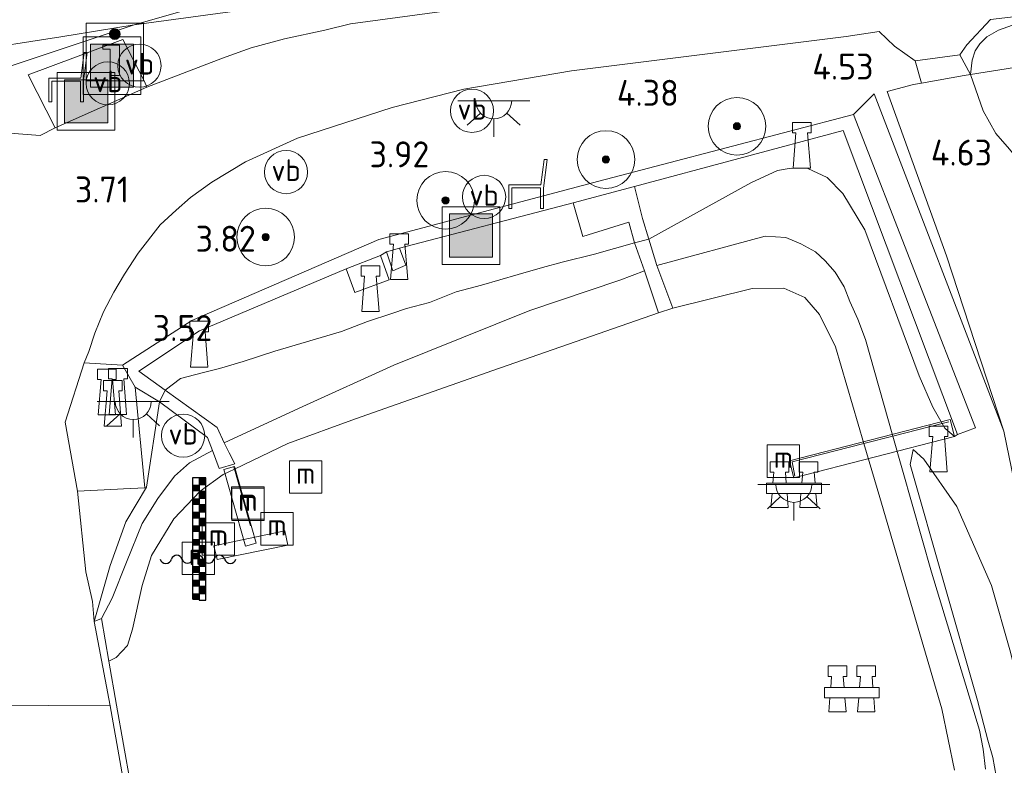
# Model space of a CAD drawing. Extents: x 126429 to 133038, y 413091 to 414846.
# Tile 240 of 256: x 131639 to 131708, y 413821 to 413872. Entities that reach past the tile are written whole.
import ezdxf
from ezdxf.enums import TextEntityAlignment as Align

# ---------------------------------------------------------------- set-up
doc = ezdxf.new("R2010")
doc.units = 0
for name, color, linetype, lineweight in [('B-ME-GK-BESCHOEIING_DAMWAND-GV', 130, 'Continuous', 18), ('B-ME-GR-BOOM-S', 90, 'Continuous', 25), ('B-ME-GR-GRAS-GV', 60, 'Continuous', 13), ('B-ME-GW-TALUD_KRUIN-G', 90, 'Continuous', 18), ('B-ME-GW-TALUD_TEEN-G', 90, 'Continuous', 18), ('B-ME-IE-MEUBILAIR_WATERWEGMEUBILAIR-S', 150, 'Continuous', 25), ('B-ME-IE-MEUBILAIR_WEGMEUBILAIR-S', 7, 'Continuous', 25), ('B-ME-IE-TERREINAFSCHEIDING_DOORGANG-G', 210, 'Continuous', 18), ('B-ME-IE-TERREINAFSCHEIDING_KUNSTMATIG_HEKWERK-G', 20, 'IE-TERREINAFSCHEIDING-KUNSTMATIG', 18), ('B-ME-KW-KUNSTWERK_BRUG-GV', 170, 'Continuous', 18), ('B-ME-KW-KUNSTWERK_STEIGER-GV', 170, 'Continuous', 18), ('B-ME-OB-BEKLEDING_STEEN-GV', 30, 'Continuous', 18), ('B-ME-OB-OEVERVOORZIENING-G', 7, 'Continuous', 18), ('B-ME-OG-BEBOUWING_TRAP-GV', 7, 'Continuous', 18), ('B-ME-OG-HOOGTEPUNT-S', 7, 'Continuous', 25), ('B-ME-OG-WATER_HAVEN-GV', 170, 'Continuous', 18), ('B-ME-VH-GOOT-GV', 170, 'Continuous', 18), ('B-ME-VH-ONVERHARD-GV', 252, 'Continuous', 18), ('B-ME-VH-VERHARDING_ASFALT-GV', 252, 'Continuous', 18), ('B-ME-VH-VERHARDING_BETON-GV', 252, 'Continuous', 18), ('B-ME-VH-VERHARDING_TEGEL-GV', 252, 'Continuous', 18), ('B-ME-VW-VERKEERSTEKEN_BORD-S', 7, 'Continuous', 25), ('B-ME-VW-VERKEERSTEKEN_DRAAGCONSTRUCTIE-S', 7, 'Continuous', 25)]:
    doc.layers.add(name, color=color, linetype=linetype, lineweight=lineweight)
doc.layers.add('B-ME-IE-MEUBILAIR_WATERWEGMEUBILAIR_AFMEERCONSTRUCTIE-S', color=7, linetype='Continuous')
doc.styles.add('NLCS-ISO', font='NLCS-ISO.ttf')
doc.styles.add('NLCS-ISO-ANNOTATIVE-T18', font='NLCS-ISO.ttf', dxfattribs={"height": 1.8})
doc.linetypes.add('IE-TERREINAFSCHEIDING-KUNSTMATIG', pattern='A,4,[82,NLCS.SHX,S=0.75,R=90,X=0,Y=0],4,-2', length=10)

# ---------------------------------------------------------------- blocks, each defined once
blk = doc.blocks.new('SAL-HOOGTELABEL-SO')
at = {"color": 0, "linetype": 'ByBlock', "lineweight": -2, "style": 'NLCS-ISO-ANNOTATIVE-T18'}
blk.add_attdef('HOOGTE', text='', height=1.8, dxfattribs=at).set_placement((2.788, 0), align=Align.RIGHT)
blk = doc.blocks.new('SIE-WEG_ZITBANK-SO')
at = {"color": 0, "linetype": 'ByBlock', "lineweight": 18}
blk.add_lwpolyline([(-0.912, -1.631), (-0.912, -0.2), (1.088, -0.2), (1.088, -1.631), (1.288, -1.631), (1.288, -0.212), (1.536, 1.777), (1.335, 1.777), (1.113, 0), (-1.112, 0), (-1.112, -1.631)], close=True, dxfattribs=at)
blk = doc.blocks.new('SGR-BOOM_01-SO')
at = {"linetype": 'ByBlock', "lineweight": 18}
h = blk.add_hatch(color=0, dxfattribs=at)
h.dxf.hatch_style = 1
edge = h.paths.add_edge_path()
edge.add_arc((0, 0), 0.25, 0, 360)
at = {"color": 0, "linetype": 'ByBlock', "lineweight": 18}
for radius in [2, 0.25]:
    blk.add_circle((0, 0), radius, dxfattribs=at)
blk = doc.blocks.new('SIE-WATER_WATERSTANDMETER-SO')
h = blk.add_hatch(color=256)
h.dxf.hatch_style = 1
h.paths.add_polyline_path([(0.455, 5.639), (0, 5.639), (0, 5.167), (0.455, 5.167)])
h = blk.add_hatch(color=256)
h.dxf.hatch_style = 1
h.paths.add_polyline_path([(0, 5.167), (-0.455, 5.167), (-0.455, 4.696), (0, 4.696)])
h = blk.add_hatch(color=256)
h.dxf.hatch_style = 1
h.paths.add_polyline_path([(0, 4.224), (-0.455, 4.224), (-0.455, 3.752), (0, 3.752)])
h = blk.add_hatch(color=256)
h.dxf.hatch_style = 1
h.paths.add_polyline_path([(0.455, 4.696), (0, 4.696), (0, 4.224), (0.455, 4.224)])
h = blk.add_hatch(color=256)
h.dxf.hatch_style = 1
h.paths.add_polyline_path([(0.455, 3.752), (0, 3.752), (0, 3.28), (0.455, 3.28)])
h = blk.add_hatch(color=256)
h.dxf.hatch_style = 1
h.paths.add_polyline_path([(0, 3.28), (-0.455, 3.28), (-0.455, 2.808), (0, 2.808)])
h = blk.add_hatch(color=256)
h.dxf.hatch_style = 1
h.paths.add_polyline_path([(0.455, 2.808), (0, 2.808), (0, 2.336), (0.455, 2.336)])
h = blk.add_hatch(color=256)
h.dxf.hatch_style = 1
h.paths.add_polyline_path([(0, 2.336), (-0.455, 2.336), (-0.455, 1.865), (0, 1.865)])
h = blk.add_hatch(color=256)
h.dxf.hatch_style = 1
h.paths.add_polyline_path([(0, 1.393), (-0.455, 1.393), (-0.455, 0.921), (0, 0.921)])
h = blk.add_hatch(color=256)
h.dxf.hatch_style = 1
h.paths.add_polyline_path([(0.455, 1.865), (0, 1.865), (0, 1.393), (0.455, 1.393)])
h = blk.add_hatch(color=256)
h.dxf.hatch_style = 1
h.paths.add_polyline_path([(0.455, 0.921), (0, 0.921), (0, 0.449), (0.455, 0.449)])
h = blk.add_hatch(color=256)
h.dxf.hatch_style = 1
h.paths.add_polyline_path([(0, 0.449), (-0.455, 0.449), (-0.455, -0.023), (0, -0.023)])
h = blk.add_hatch(color=256)
h.dxf.hatch_style = 1
h.paths.add_polyline_path([(0, -0.495), (-0.455, -0.495), (-0.455, -0.967), (0, -0.967)])
h = blk.add_hatch(color=256)
h.dxf.hatch_style = 1
h.paths.add_polyline_path([(0.455, -0.023), (0, -0.023), (0, -0.495), (0.455, -0.495)])
h = blk.add_hatch(color=256)
h.dxf.hatch_style = 1
h.paths.add_polyline_path([(0.455, -0.967), (0, -0.967), (0, -1.438), (0.455, -1.438)])
h = blk.add_hatch(color=256)
h.dxf.hatch_style = 1
h.paths.add_polyline_path([(0, -1.438), (-0.455, -1.438), (-0.455, -1.91), (0, -1.91)])
h = blk.add_hatch(color=256)
h.dxf.hatch_style = 1
h.paths.add_polyline_path([(0.455, -1.91), (0, -1.91), (0, -2.382), (0.455, -2.382)])
h = blk.add_hatch(color=256)
h.dxf.hatch_style = 1
h.paths.add_polyline_path([(0, -2.382), (-0.455, -2.382), (-0.455, -2.854), (0, -2.854)])
blk.add_lwpolyline([(0.455, -2.793), (0.455, 5.639), (-0.455, 5.639), (-0.455, -2.793)])
for points in [[(0.455, 5.639), (0, 5.639), (0, 5.167), (0.455, 5.167)], [(0.455, 5.167), (0, 5.167), (0, 4.696), (0.455, 4.696)], [(0.455, 4.696), (0, 4.696), (0, 4.224), (0.455, 4.224)], [(0.455, 4.224), (0, 4.224), (0, 3.752), (0.455, 3.752)], [(0.455, 3.752), (0, 3.752), (0, 3.28), (0.455, 3.28)], [(0.455, 3.28), (0, 3.28), (0, 2.808), (0.455, 2.808)], [(0.455, 2.808), (0, 2.808), (0, 2.336), (0.455, 2.336)], [(0.455, 2.336), (0, 2.336), (0, 1.865), (0.455, 1.865)], [(0.455, 1.865), (0, 1.865), (0, 1.393), (0.455, 1.393)], [(0.455, 1.393), (0, 1.393), (0, 0.921), (0.455, 0.921)], [(0.455, 0.921), (0, 0.921), (0, 0.449), (0.455, 0.449)], [(0.455, 0.449), (0, 0.449), (0, -0.023), (0.455, -0.023)], [(0.455, -0.023), (0, -0.023), (0, -0.495), (0.455, -0.495)], [(0.455, -0.495), (0, -0.495), (0, -0.967), (0.455, -0.967)], [(0.455, -0.967), (0, -0.967), (0, -1.438), (0.455, -1.438)], [(0.455, -1.438), (0, -1.438), (0, -1.91), (0.455, -1.91)], [(0.455, -1.91), (0, -1.91), (0, -2.382), (0.455, -2.382)], [(0.455, -2.382), (0, -2.382), (0, -2.854), (0.455, -2.854)]]:
    blk.add_lwpolyline(points, close=True)
for centre, radius, start, end in [((-1.554, -0.12), 0.381, 16.89466, 163.10534), ((-0.077, -0.12), 0.381, 16.89466, 163.10534), ((1.4, -0.12), 0.381, 16.89466, 163.10534), ((-2.314, 0.111), 0.413, 196.89466, 343.10534), ((-0.816, 0.105), 0.391, 196.89466, 343.10534), ((0.662, 0.105), 0.391, 196.89466, 343.10534), ((2.16, 0.111), 0.413, 196.89466, 343.10534)]:
    blk.add_arc(centre, radius, start, end)
blk = doc.blocks.new('SIE-WEG_AFVALBAK-SO')
at = {"linetype": 'ByBlock', "lineweight": 18}
h = blk.add_hatch(color=0, dxfattribs=at)
h.dxf.hatch_style = 1
h.paths.add_polyline_path([(-1.5, -1.5), (1.5, -1.5), (1.5, 1.5), (-1.5, 1.5)])
at = {"color": 0, "linetype": 'ByBlock', "lineweight": 18}
for points in [[(-2, -2), (2, -2), (2, 2), (-2, 2)], [(-1.5, -1.5), (1.5, -1.5), (1.5, 1.5), (-1.5, 1.5)]]:
    blk.add_lwpolyline(points, close=True, dxfattribs=at)
blk = doc.blocks.new('SIE-WEG_VERKEERSBORD_INFORMATIE-SO')
at = {"linetype": 'ByBlock', "lineweight": 18}
h = blk.add_hatch(color=0, dxfattribs=at)
h.dxf.hatch_style = 1
edge = h.paths.add_edge_path()
edge.add_arc((0, 1.247), 0.373, 0, 360)
h = blk.add_hatch(color=0, dxfattribs=at)
h.dxf.hatch_style = 1
h.paths.add_polyline_path([(0.316, 0.489), (-0.823, 0.489), (-0.823, 0.194), (-0.316, 0.194), (-0.316, -1.62), (0.316, -1.62)])
at = {"color": 0, "linetype": 'ByBlock', "lineweight": 18}
for points in [[(-2, -2), (2, -2), (2, 2), (-2, 2)], [(0.316, 0.489), (-0.823, 0.489), (-0.823, 0.194), (-0.316, 0.194), (-0.316, -1.62), (0.316, -1.62)]]:
    blk.add_lwpolyline(points, close=True, dxfattribs=at)
blk.add_circle((0, 1.247), 0.373, dxfattribs=at)
blk = doc.blocks.new('SIE-WATER_BOLDER-SO')
at = {"color": 0, "linetype": 'ByBlock', "lineweight": 18}
blk.add_lwpolyline([(0.402, 0.867), (0.602, -1.587), (-0.602, -1.587), (-0.402, 0.867), (-0.65, 0.867), (-0.65, 1.587), (0.65, 1.587), (0.65, 0.867)], close=True, dxfattribs=at)
blk = doc.blocks.new('SIE-WATER_MEERPAAL-SO')
at = {"color": 0, "linetype": 'ByBlock', "lineweight": 18}
blk.add_lwpolyline([(-1.125, -1.125), (1.125, -1.125), (1.125, 1.125), (-1.125, 1.125)], close=True, dxfattribs=at)
at = {"color": 0, "linetype": 'ByBlock', "lineweight": 18, "style": 'NLCS-ISO'}
blk.add_text('m', height=1.5, dxfattribs=at).set_placement((0, 0.283), align=Align.MIDDLE_CENTER)
blk = doc.blocks.new('SIE-WATER_GELEIDEWERK_REMMINGSWERK-SO')
at = {"color": 0, "linetype": 'ByBlock', "lineweight": 18}
for points in [[(-0.538, 0.105), (-0.6, 0.867), (-0.352, 0.867), (-0.352, 1.587), (-1.652, 1.587), (-1.652, 0.867), (-1.403, 0.867), (-1.465, 0.105)], [(0.538, 0.105), (0.6, 0.867), (0.352, 0.867), (0.352, 1.587), (1.652, 1.587), (1.652, 0.867), (1.403, 0.867), (1.465, 0.105)], [(-1.524, -0.615), (-1.603, -1.587), (-0.4, -1.587), (-0.479, -0.615)], [(1.524, -0.615), (1.603, -1.587), (0.4, -1.587), (0.479, -0.615)]]:
    blk.add_lwpolyline(points, dxfattribs=at)
blk.add_lwpolyline([(-1.902, 0.105), (1.902, 0.105), (1.902, -0.615), (-1.902, -0.615)], close=True, dxfattribs=at)
blk = doc.blocks.new('SIE-WEG_PAAL_VERKEERSBORD-SO')
at = {"color": 0, "linetype": 'ByBlock', "lineweight": 18}
blk.add_circle((0, 0), 1.5, dxfattribs=at)
at = {"color": 0, "linetype": 'ByBlock', "lineweight": 18, "style": 'NLCS-ISO'}
blk.add_text('vb', height=1.5, dxfattribs=at).set_placement((0, 0.132), align=Align.MIDDLE_CENTER)
blk = doc.blocks.new('SKL-ET_OV_LICHTPUNT-SO')
at = {"color": 0, "linetype": 'ByBlock', "lineweight": 18}
for points in [[(-1.25, 0), (-2.5, 0)], [(1.25, 0), (2.5, 0)], [(-0.915, -0.851), (-1.831, -1.703)], [(0, -1.25), (0, -2.5)], [(0.915, -0.851), (1.831, -1.703)]]:
    blk.add_lwpolyline(points, dxfattribs=at)
blk.add_lwpolyline([(0, 0), (1.25, 0, -1), (-1.25, 0)], format="xyb", close=True, dxfattribs=at)

msp = doc.modelspace()

# ---------------------------------------------------------------- linework, layer by layer
at = {"layer": 'B-ME-GK-BESCHOEIING_DAMWAND-GV'}
msp.add_polyline3d([(131646.142, 413824.728, 0.9), (131647.589, 413816.533, 0.9), (131647.109, 413816.689, 0.9), (131645.69, 413824.685, 1.867), (131644.593, 413830.536, 2.281), (131645.083, 413830.736, 2.292), (131645.606, 413827.768, 0.9)], close=True, dxfattribs=at)
at = {"layer": 'B-ME-GR-GRAS-GV'}
for points in [[(131637.01, 413874.046, 5.762), (131640.736, 413874.491, 5.625), (131643.994, 413875.157, 5.501), (131647.282, 413875.587, 5.473), (131650.339, 413876.237, 5.502), (131653.536, 413876.924, 5.472), (131657.042, 413878.004, 5.571), (131659.974, 413878.987, 5.634), (131662.651, 413879.735, 5.753), (131664.993, 413880.084, 5.779), (131667.137, 413880.017, 5.68), (131669.415, 413880.028, 5.627), (131670.922, 413879.75, 5.619), (131673.5, 413879.579, 5.645), (131684.893, 413877.401, 4.993), (131683.198, 413876.502, 4.596), (131677.058, 413875.677, 4.384), (131668.448, 413875.975, 4.559), (131658.404, 413874.502, 4.571), (131653.129, 413873.587, 4.559), (131647.363, 413871.933, 4.457), (131642.262, 413871.107, 4.619), (131635.694, 413870.083, 4.704)], [(131712.214, 413822.113, 2.695), (131707.759, 413843.75, 4.229), (131703.791, 413855.9, 4.386), (131699.659, 413867.313, 4.452), (131701.498, 413867.798, 4.475), (131702.039, 413867.894, 4.486), (131705.018, 413868.422, 4.547), (131705.462, 413868.5, 4.556), (131706.334, 413865.971, 4.602), (131707.215, 413864.409, 4.574), (131708.17, 413863.32, 4.666)], [(131706.485, 413820.282, 2.076), (131706.336, 413821.668, 2.15), (131706.087, 413822.986, 2.182), (131702.736, 413833.954, 2.077), (131700.0552, 413843.3929, 3.344), (131698.15, 413850.101, 2.254), (131697.635, 413851.514, 2.267), (131697.074, 413852.743, 2.242), (131696.668, 413853.747, 2.287), (131696.046, 413854.777, 2.266), (131695.359, 413855.559, 2.27), (131694.674, 413856.182, 2.27), (131693.661, 413856.744, 2.274), (131692.621, 413857.178, 2.295), (131691.191, 413857.265, 2.311), (131683.676, 413855.248, 2.191), (131683.115, 413857.078, 3.007), (131690.198, 413860.985, 3.684), (131692.043, 413861.822, 4.049), (131693.004, 413861.987, 4.049), (131694.147, 413861.97, 4.049), (131695.49, 413861.347, 3.953), (131696.591, 413860.248, 3.974), (131698.118, 413857.723, 3.79), (131701.891, 413847.592, 3.502), (131702.834, 413845.396, 3.363), (131703.4763, 413844.2698, 3.344), (131703.657, 413843.953, 3.281), (131704.334, 413843.363, 3.227), (131704.54, 413843.512, 3.21), (131705.794, 413843.975, 3.21), (131697.325, 413865.714, 4.216), (131698.758, 413867.153, 4.467), (131707.759, 413843.75, 4.229), (131712.214, 413822.113, 2.695)], [(131708.23, 413828.407, 2.639), (131706.906, 413833.034, 2.702), (131704.495, 413838.522, 2.698), (131702.206, 413841.787, 2.659), (131701.475, 413842.468, 2.659), (131701.26, 413841.416, 2.489), (131705.936, 413825.04, 2.372), (131706.645, 413822.293, 2.255), (131706.995, 413821.089, 2.293), (131707.237, 413819.79, 2.248)], [(131707.237, 413819.79, 2.248), (131706.995, 413821.089, 2.293), (131706.645, 413822.293, 2.255), (131705.936, 413825.04, 2.372), (131701.26, 413841.416, 2.489), (131701.475, 413842.468, 2.659), (131702.206, 413841.787, 2.659), (131704.495, 413838.522, 2.698), (131706.906, 413833.034, 2.702), (131708.23, 413828.407, 2.639), (131708.925, 413825.516, 2.551), (131709.102, 413824.566, 2.593), (131709.903, 413823.437, 2.46), (131710.846, 413822.783, 2.526), (131712.214, 413822.113, 2.695), (131715.176, 413807.723, 2.21)]]:
    msp.add_polyline3d(points, dxfattribs=at)
for points in [[(131666.167, 413874.52, 4.406), (131647.363, 413871.933, 4.457), (131653.129, 413873.587, 4.559), (131658.404, 413874.502, 4.571), (131668.448, 413875.975, 4.559), (131677.058, 413875.677, 4.384)], [(131705.574, 413869.499, 4.588), (131705.462, 413868.5, 4.556), (131704.72, 413869.86, 4.511), (131705.2, 413870.567, 4.506), (131706.85, 413872.316, 4.597), (131729.907, 413875.047, 4.665), (131729.872, 413874.725, 4.714), (131711.05, 413872.569, 4.6), (131708.701, 413872.048, 4.584), (131707.388, 413871.571, 4.588), (131706.587, 413871.123, 4.592), (131706.1, 413870.627, 4.592), (131705.772, 413870.137, 4.592)], [(131709.526, 413869.143, 4.957), (131705.462, 413868.5, 4.556), (131705.574, 413869.499, 4.588), (131705.772, 413870.137, 4.592), (131706.1, 413870.627, 4.592), (131706.587, 413871.123, 4.592), (131707.388, 413871.571, 4.588), (131708.701, 413872.048, 4.584), (131711.05, 413872.569, 4.6), (131729.872, 413874.725, 4.714), (131729.555, 413871.804, 5.492), (131718.683, 413870.594, 5.277)], [(131572.266, 413856.726, 2.682), (131571.422, 413856.656, 2.644), (131569.944, 413856.975, 2.582), (131572.667, 413857.931, 3.073), (131574, 413858.483, 3.21), (131575.656, 413859.037, 3.324), (131580.651, 413860.295, 3.372), (131588.19, 413862.034, 3.458), (131601.108, 413864.446, 3.521), (131611.477, 413866.345, 3.987), (131620.761, 413867.923, 4.155), (131626.782, 413868.781, 4.444), (131631.408, 413869.617, 4.71), (131635.694, 413870.083, 4.704), (131642.262, 413871.107, 4.619), (131647.363, 413871.933, 4.457), (131637.822, 413868.779, 4.169), (131631.433, 413867.068, 3.932), (131628.958, 413866.859, 3.882), (131624.525, 413866.776, 3.794), (131610.32, 413865.183, 3.519), (131594.839, 413862.603, 3.219), (131578.77, 413858.492, 2.919)], [(131699.659, 413867.313, 4.452), (131703.791, 413855.9, 4.386), (131707.759, 413843.75, 4.229), (131698.758, 413867.153, 4.467), (131697.325, 413865.714, 4.216), (131679.638, 413861.102, 3.97), (131664.344, 413857.033, 3.884), (131651.378, 413851.425, 3.714), (131646.555, 413848.327, 3.516), (131643.9, 413848.49, 3.437), (131644.211, 413849.266, 3.49), (131644.623, 413850.545, 3.522), (131645.241, 413852.022, 3.539), (131645.953, 413853.398, 3.555), (131646.696, 413854.648, 3.563), (131647.636, 413856.092, 3.575), (131649.157, 413858.062, 3.632), (131650.279, 413859.087, 3.64), (131651.266, 413859.967, 3.644), (131652.759, 413861.032, 3.656), (131655.089, 413862.431, 3.672), (131658.707, 413864.073, 3.844), (131665.27, 413866.215, 3.867), (131670.251, 413867.485, 4.121), (131677.728, 413868.756, 4.217), (131696.808, 413871.128, 4.571), (131699.111, 413871.483, 4.5), (131700.177, 413870.457, 4.496), (131701.602, 413869.445, 4.508), (131702.039, 413867.894, 4.486), (131701.498, 413867.798, 4.475)], [(131720.392, 413860.979, 6.068), (131723.475, 413853.688, 5.95), (131715.107, 413858.297, 5.139), (131712.312, 413859.992, 4.923), (131710.275, 413861.48, 4.799), (131708.896, 413862.42, 4.65), (131708.17, 413863.32, 4.666), (131707.215, 413864.409, 4.574), (131706.334, 413865.971, 4.602), (131705.462, 413868.5, 4.556), (131709.526, 413869.143, 4.957), (131718.683, 413870.594, 5.277), (131729.555, 413871.804, 5.492), (131729.07, 413867.854, 6.033), (131728.126, 413867.618, 5.941), (131726.72, 413867.254, 5.925), (131725.156, 413866.956, 6.05), (131723.392, 413866.53, 6.046), (131722.077, 413866.222, 5.906), (131720.908, 413865.807, 6.035), (131719.777, 413865.285, 6.027), (131719.443, 413864.739, 6.031), (131719.358, 413864.019, 6.018), (131719.58, 413863.118, 6.031)], [(131696.609, 413864.605, 4.166), (131704.54, 413843.512, 3.21), (131704.334, 413843.363, 3.227), (131703.657, 413843.953, 3.281), (131703.4763, 413844.2698, 3.344), (131702.834, 413845.396, 3.363), (131701.891, 413847.592, 3.502), (131698.118, 413857.723, 3.79), (131696.591, 413860.248, 3.974), (131695.49, 413861.347, 3.953), (131694.147, 413861.97, 4.049), (131693.004, 413861.987, 4.049), (131692.043, 413861.822, 4.049), (131690.198, 413860.985, 3.684), (131683.115, 413857.078, 3.007), (131682.68, 413858.498, 3.444), (131682.112, 413860.734, 3.827)], [(131677.845, 413859.585, 3.74), (131678.517, 413857.26, 3.351), (131681.722, 413858.239, 3.311), (131682.112, 413856.813, 3.036), (131679.338, 413856.035, 3.102), (131677.083, 413855.48, 3.145), (131675.719, 413855.095, 3.216), (131674.029, 413854.61, 3.224), (131671.493, 413853.863, 3.195), (131669.727, 413853.404, 3.41), (131667.871, 413852.668, 3.139), (131666.288, 413852.263, 3.214), (131665.255, 413851.898, 3.328), (131663.572, 413851.359, 3.242), (131661.766, 413850.665, 3.302), (131657.139, 413849.285, 3.319), (131654.939, 413848.566, 3.341), (131653.294, 413848.081, 3.424), (131652.08, 413847.794, 3.421), (131650.572, 413847.393, 3.619), (131649.525, 413846.581, 3.432), (131647.688, 413847.907, 3.619), (131651.9, 413850.701, 3.616), (131662.09, 413855.003, 3.757), (131662.687, 413853.361, 3.676), (131665.064, 413854.24, 3.664), (131664.47, 413855.939, 3.81), (131664.88, 413856.177, 3.809), (131665.32, 413854.874, 3.769), (131666.228, 413855.27, 3.644), (131665.784, 413856.45, 3.8)], [(131659.067, 413845.456, 1.97), (131653.602, 413842.924, 1.893), (131653.131, 413843.998, 2.488), (131649.525, 413846.581, 3.432), (131650.572, 413847.393, 3.619), (131652.08, 413847.794, 3.421), (131653.294, 413848.081, 3.424), (131654.939, 413848.566, 3.341), (131657.139, 413849.285, 3.319), (131661.766, 413850.665, 3.302), (131663.572, 413851.359, 3.242), (131665.255, 413851.898, 3.328), (131666.288, 413852.263, 3.214), (131667.871, 413852.668, 3.139), (131669.727, 413853.404, 3.41), (131671.493, 413853.863, 3.195), (131674.029, 413854.61, 3.224), (131675.719, 413855.095, 3.216), (131677.083, 413855.48, 3.145), (131679.338, 413856.035, 3.102), (131682.112, 413856.813, 3.036), (131682.804, 413854.868, 2.181), (131681.097, 413854.21, 2.282), (131674.844, 413852.112, 2.262), (131665.393, 413848.321, 2.023)], [(131645.705, 413834.414, 2.485), (131644.593, 413830.536, 2.281), (131644.463, 413831.912, 2.443), (131643.998, 413833.98, 2.581), (131643.433, 413839.576, 2.947), (131646.198, 413839.714, 2.921), (131646.615, 413839.734, 2.917), (131648.099, 413839.808, 2.902), (131647.436, 413846.789, 3.454), (131649.116, 413845.781, 3.346), (131648.214, 413839.853, 2.815), (131646.784, 413837.445, 2.756)], [(131645.083, 413830.736, 2.292), (131644.593, 413830.536, 2.281), (131645.705, 413834.414, 2.485), (131646.784, 413837.445, 2.756), (131648.214, 413839.853, 2.815), (131649.116, 413845.781, 3.346), (131652.449, 413843.302, 2.396), (131652.791, 413842.4, 1.994), (131651.211, 413841.532, 1.983), (131650.167, 413840.617, 1.987), (131648.998, 413839.064, 1.991), (131647.925, 413837.337, 1.983), (131646.838, 413834.653, 1.954), (131645.831, 413832.15, 2.065)]]:
    msp.add_polyline3d(points, close=True, dxfattribs=at)
at = {"layer": 'B-ME-GW-TALUD_KRUIN-G'}
for points in [[(131707.759, 413843.75, 4.229), (131698.758, 413867.153, 4.467)], [(131704.54, 413843.512, 3.21), (131704.334, 413843.363, 3.227), (131703.657, 413843.953, 3.281), (131703.4763, 413844.2698, 3.344), (131702.834, 413845.396, 3.363), (131701.891, 413847.592, 3.502), (131698.118, 413857.723, 3.79), (131696.591, 413860.248, 3.974), (131695.49, 413861.347, 3.953), (131694.147, 413861.97, 4.049), (131693.004, 413861.987, 4.049), (131692.043, 413861.822, 4.049), (131690.198, 413860.985, 3.684), (131683.115, 413857.078, 3.007)], [(131682.112, 413856.813, 3.036), (131679.338, 413856.035, 3.102), (131677.083, 413855.48, 3.145), (131675.719, 413855.095, 3.216), (131674.029, 413854.61, 3.224), (131671.493, 413853.863, 3.195), (131669.727, 413853.404, 3.41), (131667.871, 413852.668, 3.139), (131666.288, 413852.263, 3.214), (131665.255, 413851.898, 3.328), (131663.572, 413851.359, 3.242), (131661.766, 413850.665, 3.302), (131657.139, 413849.285, 3.319), (131654.939, 413848.566, 3.341), (131653.294, 413848.081, 3.424), (131652.08, 413847.794, 3.421), (131650.572, 413847.393, 3.619), (131649.525, 413846.581, 3.432), (131649.116, 413845.781, 3.346), (131648.214, 413839.853, 2.815), (131646.784, 413837.445, 2.756), (131645.705, 413834.414, 2.485)], [(131707.759, 413843.75, 4.229), (131712.214, 413822.113, 2.695)], [(131678.878, 413794.389, 1.856), (131679.259, 413796.625, 2.056), (131679.701, 413799.428, 2.157), (131680.01, 413799.986, 2.211), (131680.581, 413800.855, 2.244), (131682.044, 413801.706, 2.248), (131696.968, 413808.397, 2.347), (131702.027, 413811.121, 2.251), (131704.461, 413812.841, 2.281), (131705.596, 413813.909, 2.227), (131706.1, 413814.558, 2.284), (131706.683, 413815.474, 2.276), (131707.108, 413816.186, 2.289), (131707.467, 413817.488, 2.285), (131707.44, 413818.672, 2.335), (131707.237, 413819.79, 2.248), (131706.995, 413821.089, 2.293), (131706.645, 413822.293, 2.255), (131705.936, 413825.04, 2.372), (131701.26, 413841.416, 2.489), (131701.475, 413842.468, 2.659)], [(131645.705, 413834.414, 2.485), (131644.593, 413830.536, 2.281)]]:
    msp.add_polyline3d(points, dxfattribs=at)
at = {"layer": 'B-ME-GW-TALUD_TEEN-G'}
for points in [[(131569.944, 413856.975, 2.582), (131571.422, 413856.656, 2.644), (131572.266, 413856.726, 2.682), (131578.77, 413858.492, 2.919), (131594.839, 413862.603, 3.219), (131610.32, 413865.183, 3.519), (131624.525, 413866.776, 3.794), (131628.958, 413866.859, 3.882), (131631.433, 413867.068, 3.932), (131637.822, 413868.779, 4.169), (131647.363, 413871.933, 4.457), (131653.129, 413873.587, 4.559), (131658.404, 413874.502, 4.571), (131668.448, 413875.975, 4.559), (131677.058, 413875.677, 4.384), (131680.085, 413875.074, 4.346), (131681.747, 413874.974, 4.221)], [(131723.475, 413853.688, 5.95), (131715.107, 413858.297, 5.139), (131712.312, 413859.992, 4.923), (131710.275, 413861.48, 4.799), (131708.896, 413862.42, 4.65), (131708.17, 413863.32, 4.666), (131707.215, 413864.409, 4.574), (131706.334, 413865.971, 4.602), (131705.462, 413868.5, 4.556), (131705.574, 413869.499, 4.588), (131705.772, 413870.137, 4.592), (131706.1, 413870.627, 4.592), (131706.587, 413871.123, 4.592), (131707.388, 413871.571, 4.588), (131708.701, 413872.048, 4.584), (131711.05, 413872.569, 4.6), (131729.872, 413874.725, 4.714)], [(131698.758, 413867.153, 4.467), (131697.325, 413865.714, 4.216), (131705.794, 413843.975, 3.21), (131704.54, 413843.512, 3.21)], [(131712.214, 413822.113, 2.695), (131710.846, 413822.783, 2.526), (131709.903, 413823.437, 2.46), (131709.102, 413824.566, 2.593), (131708.925, 413825.516, 2.551), (131708.23, 413828.407, 2.639), (131706.906, 413833.034, 2.702), (131704.495, 413838.522, 2.698), (131702.206, 413841.787, 2.659), (131701.475, 413842.468, 2.659)]]:
    msp.add_polyline3d(points, dxfattribs=at)
at = {"layer": 'B-ME-IE-TERREINAFSCHEIDING_DOORGANG-G'}
for points in [[(131705.462, 413868.5, 4.556), (131705.018, 413868.422, 4.547), (131702.039, 413867.894, 4.486), (131701.498, 413867.798, 4.475)], [(131693.069, 413841.602, 3.344), (131693.249, 413840.627, 3.344)]]:
    msp.add_polyline3d(points, dxfattribs=at)
at = {"layer": 'B-ME-IE-TERREINAFSCHEIDING_KUNSTMATIG_HEKWERK-G'}
for points in [[(131685.418, 413877.763, 4.993), (131684.893, 413877.401, 4.993), (131683.198, 413876.502, 4.596), (131677.058, 413875.677, 4.384), (131666.167, 413874.52, 4.406), (131647.363, 413871.933, 4.457), (131642.262, 413871.107, 4.619), (131635.694, 413870.083, 4.704), (131631.408, 413869.617, 4.71), (131626.782, 413868.781, 4.444), (131620.761, 413867.923, 4.155), (131611.477, 413866.345, 3.987), (131601.108, 413864.446, 3.521), (131588.19, 413862.034, 3.458), (131580.651, 413860.295, 3.372), (131575.656, 413859.037, 3.324), (131574, 413858.483, 3.21), (131572.667, 413857.931, 3.073), (131569.944, 413856.975, 2.582)], [(131729.555, 413871.804, 5.492), (131718.683, 413870.594, 5.277), (131709.526, 413869.143, 4.957), (131705.462, 413868.5, 4.556)], [(131701.498, 413867.798, 4.475), (131699.659, 413867.313, 4.452), (131703.791, 413855.9, 4.386), (131707.759, 413843.75, 4.229)], [(131703.945, 413844.39, 3.344), (131703.4763, 413844.2698, 3.344), (131700.0552, 413843.3929, 3.344), (131698.0516, 413842.8793, 0.9), (131693.069, 413841.602, 3.344)], [(131654.294, 413841.219, 1.403), (131654.3275, 413841.1002, 0.9), (131655.437, 413837.16, 1.472)]]:
    msp.add_polyline3d(points, dxfattribs=at)
at = {"layer": 'B-ME-KW-KUNSTWERK_BRUG-GV'}
for points in [[(131704.334, 413843.363, 3.227), (131693.18, 413840.495, 3.502), (131692.874, 413841.685, 3.452), (131704.028, 413844.552, 3.3)], [(131655.826, 413835.962, 1.492), (131655.095, 413835.756, 1.48), (131653.598, 413841.075, 1.379), (131654.329, 413841.281, 1.405)]]:
    msp.add_polyline3d(points, close=True, dxfattribs=at)
at = {"layer": 'B-ME-KW-KUNSTWERK_STEIGER-GV'}
msp.add_polyline3d([(131658.045, 413835.836, 1.321), (131653.115, 413834.827, 1.362), (131652.886, 413835.783, 1.392), (131657.828, 413836.832, 1.334)], close=True, dxfattribs=at)
at = {"layer": 'B-ME-OB-BEKLEDING_STEEN-GV'}
msp.add_polyline3d([(131704.328, 413820.22, 0.9), (131703.457, 413824.469, 0.9), (131699.146, 413839.14, 0.9), (131698.0516, 413842.8793, 0.9), (131696.084, 413849.602, 0.9), (131694.972, 413851.837, 0.9), (131693.949, 413853.012, 0.9), (131692.476, 413853.657, 0.9), (131690.277, 413853.638, 0.9), (131684.768, 413852.269, 0.9), (131683.676, 413855.248, 2.191), (131691.191, 413857.265, 2.311), (131692.621, 413857.178, 2.295), (131693.661, 413856.744, 2.274), (131694.674, 413856.182, 2.27), (131695.359, 413855.559, 2.27), (131696.046, 413854.777, 2.266), (131696.668, 413853.747, 2.287), (131697.074, 413852.743, 2.242), (131697.635, 413851.514, 2.267), (131698.15, 413850.101, 2.254), (131700.0552, 413843.3929, 3.344), (131702.736, 413833.954, 2.077), (131706.087, 413822.986, 2.182), (131706.336, 413821.668, 2.15), (131706.485, 413820.282, 2.076)], dxfattribs=at)
msp.add_polyline3d([(131658.039, 413842.876, 0.9), (131654.3275, 413841.1002, 0.9), (131653.535, 413840.721, 0.9), (131651.937, 413839.578, 0.9), (131650.125, 413837.652, 0.9), (131648.556, 413835.107, 0.9), (131647.926, 413833.019, 0.9), (131647.24, 413829.996, 0.9), (131646.908, 413828.872, 0.9), (131646.1, 413828.028, 0.9), (131645.606, 413827.768, 0.9), (131645.083, 413830.736, 2.292), (131645.831, 413832.15, 2.065), (131646.838, 413834.653, 1.954), (131647.925, 413837.337, 1.983), (131648.998, 413839.064, 1.991), (131650.167, 413840.617, 1.987), (131651.211, 413841.532, 1.983), (131652.791, 413842.4, 1.994), (131653.268, 413841.147, 1.436), (131654.351, 413841.462, 1.444), (131653.955, 413842.245, 1.597), (131653.602, 413842.924, 1.893), (131659.067, 413845.456, 1.97), (131665.393, 413848.321, 2.023), (131674.844, 413852.112, 2.262), (131681.097, 413854.21, 2.282), (131682.804, 413854.868, 2.181), (131683.785, 413851.962, 0.9), (131672.285, 413847.944, 0.9), (131662.731, 413844.585, 0.9)], close=True, dxfattribs=at)
at = {"layer": 'B-ME-OB-OEVERVOORZIENING-G'}
msp.add_polyline3d([(131647.589, 413816.533, 0.9), (131646.142, 413824.728, 0.9), (131645.606, 413827.768, 0.9), (131646.1, 413828.028, 0.9), (131646.908, 413828.872, 0.9), (131647.24, 413829.996, 0.9), (131647.926, 413833.019, 0.9), (131648.556, 413835.107, 0.9), (131650.125, 413837.652, 0.9), (131651.937, 413839.578, 0.9), (131653.535, 413840.721, 0.9), (131654.3275, 413841.1002, 0.9), (131658.039, 413842.876, 0.9), (131662.731, 413844.585, 0.9), (131672.285, 413847.944, 0.9), (131683.785, 413851.962, 0.9), (131684.768, 413852.269, 0.9), (131690.277, 413853.638, 0.9), (131692.476, 413853.657, 0.9), (131693.949, 413853.012, 0.9), (131694.972, 413851.837, 0.9), (131696.084, 413849.602, 0.9), (131698.0516, 413842.8793, 0.9), (131699.146, 413839.14, 0.9), (131703.457, 413824.469, 0.9), (131704.328, 413820.22, 0.9)], dxfattribs=at)
at = {"layer": 'B-ME-OG-BEBOUWING_TRAP-GV'}
msp.add_polyline3d([(131684.768, 413852.269, 0.9), (131683.785, 413851.962, 0.9), (131682.804, 413854.868, 2.181), (131682.112, 413856.813, 3.036), (131683.115, 413857.078, 3.007), (131683.676, 413855.248, 2.191)], close=True, dxfattribs=at)
at = {"layer": 'B-ME-OG-WATER_HAVEN-GV'}
msp.add_polyline3d([(131647.589, 413816.533, 0.9), (131646.142, 413824.728, 0.9), (131645.606, 413827.768, 0.9), (131646.1, 413828.028, 0.9), (131646.908, 413828.872, 0.9), (131647.24, 413829.996, 0.9), (131647.926, 413833.019, 0.9), (131648.556, 413835.107, 0.9), (131650.125, 413837.652, 0.9), (131651.937, 413839.578, 0.9), (131653.535, 413840.721, 0.9), (131654.3275, 413841.1002, 0.9), (131658.039, 413842.876, 0.9), (131662.731, 413844.585, 0.9), (131672.285, 413847.944, 0.9), (131683.785, 413851.962, 0.9), (131684.768, 413852.269, 0.9), (131690.277, 413853.638, 0.9), (131692.476, 413853.657, 0.9), (131693.949, 413853.012, 0.9), (131694.972, 413851.837, 0.9), (131696.084, 413849.602, 0.9), (131698.0516, 413842.8793, 0.9), (131699.146, 413839.14, 0.9), (131703.457, 413824.469, 0.9), (131704.328, 413820.22, 0.9)], dxfattribs=at)
at = {"layer": 'B-ME-VH-GOOT-GV'}
for points in [[(131730.497, 413880.486, 4.625), (131704.832, 413877.337, 4.491), (131690.343, 413875.468, 4.35), (131674.252, 413873.617, 4.142), (131662.386, 413872.004, 3.976), (131660.608, 413871.571, 3.98), (131657.798, 413870.98, 3.948), (131655.492, 413870.34, 3.932), (131653.493, 413869.63, 3.911), (131648.232, 413867.613, 3.77), (131648.068, 413868.015, 3.786), (131646.58, 413870.929, 3.915), (131639.995, 413868.481, 3.92), (131641.875, 413864.799, 3.576), (131640.832, 413864.265, 3.564), (131628.393, 413865.21, 3.575)], [(131637.822, 413868.779, 4.169), (131647.363, 413871.933, 4.457), (131666.167, 413874.52, 4.406), (131677.058, 413875.677, 4.384), (131680.085, 413875.074, 4.346), (131681.747, 413874.974, 4.221), (131689.821, 413875.974, 4.357), (131698.71, 413876.929, 4.443), (131701.102, 413877.204, 4.458), (131718.633, 413879.374, 4.544)]]:
    msp.add_polyline3d(points, dxfattribs=at)
at = {"layer": 'B-ME-VH-ONVERHARD-GV'}
msp.add_polyline3d([(131705.018, 413868.422, 4.547), (131702.039, 413867.894, 4.486), (131701.602, 413869.445, 4.508), (131704.72, 413869.86, 4.511), (131705.462, 413868.5, 4.556)], close=True, dxfattribs=at)
at = {"layer": 'B-ME-VH-VERHARDING_ASFALT-GV'}
for points in [[(131628.393, 413865.21, 3.575), (131640.832, 413864.265, 3.564), (131641.875, 413864.799, 3.576), (131648.232, 413867.613, 3.77), (131653.493, 413869.63, 3.911), (131655.492, 413870.34, 3.932), (131657.798, 413870.98, 3.948), (131660.608, 413871.571, 3.98), (131662.386, 413872.004, 3.976), (131674.252, 413873.617, 4.142), (131690.343, 413875.468, 4.35), (131704.832, 413877.337, 4.491), (131730.497, 413880.486, 4.625)], [(131706.85, 413872.316, 4.597), (131705.2, 413870.567, 4.506), (131704.72, 413869.86, 4.511), (131701.602, 413869.445, 4.508), (131700.177, 413870.457, 4.496), (131699.111, 413871.483, 4.5), (131696.808, 413871.128, 4.571), (131677.728, 413868.756, 4.217), (131670.251, 413867.485, 4.121), (131665.27, 413866.215, 3.867), (131658.707, 413864.073, 3.844), (131655.089, 413862.431, 3.672), (131652.759, 413861.032, 3.656), (131651.266, 413859.967, 3.644), (131650.279, 413859.087, 3.64), (131649.157, 413858.062, 3.632), (131647.636, 413856.092, 3.575), (131646.696, 413854.648, 3.563), (131645.953, 413853.398, 3.555), (131645.241, 413852.022, 3.539), (131644.623, 413850.545, 3.522), (131644.211, 413849.266, 3.49), (131643.9, 413848.49, 3.437), (131642.58, 413844.372, 3.347), (131643.433, 413839.576, 2.947), (131643.998, 413833.98, 2.581), (131644.463, 413831.912, 2.443), (131644.593, 413830.536, 2.281), (131645.69, 413824.685, 1.867), (131632.771, 413824.736, 1.918)]]:
    msp.add_polyline3d(points, dxfattribs=at)
at = {"layer": 'B-ME-VH-VERHARDING_BETON-GV'}
for points in [[(131682.68, 413858.498, 3.444), (131683.115, 413857.078, 3.007), (131682.112, 413856.813, 3.036), (131681.722, 413858.239, 3.311), (131678.517, 413857.26, 3.351), (131677.845, 413859.585, 3.74), (131682.112, 413860.734, 3.827)], [(131666.228, 413855.27, 3.644), (131665.32, 413854.874, 3.769), (131664.88, 413856.177, 3.809), (131665.784, 413856.45, 3.8)], [(131665.064, 413854.24, 3.664), (131662.687, 413853.361, 3.676), (131662.09, 413855.003, 3.757), (131664.47, 413855.939, 3.81)], [(131646.198, 413839.714, 2.921), (131643.433, 413839.576, 2.947), (131642.58, 413844.372, 3.347), (131643.9, 413848.49, 3.437), (131646.555, 413848.327, 3.516), (131647.436, 413846.789, 3.454), (131648.099, 413839.808, 2.902), (131646.615, 413839.734, 2.917)], [(131645.69, 413824.685, 1.867), (131647.109, 413816.689, 0.9), (131646.296, 413817.053, 0.9), (131644.885, 413817.162, 0.9), (131643.385, 413816.576, 0.9), (131636.314, 413816.629, 0.9), (131633.83, 413816.739, 0.9), (131632.438, 413816.428, 0.9), (131631.57, 413815.797, 0.9), (131632.771, 413824.736, 1.918)]]:
    msp.add_polyline3d(points, close=True, dxfattribs=at)
at = {"layer": 'B-ME-VH-VERHARDING_TEGEL-GV'}
for points in [[(131648.232, 413867.613, 3.77), (131641.875, 413864.799, 3.576), (131639.995, 413868.481, 3.92), (131646.58, 413870.929, 3.915), (131648.068, 413868.015, 3.786)], [(131697.325, 413865.714, 4.216), (131705.794, 413843.975, 3.21), (131704.54, 413843.512, 3.21), (131696.609, 413864.605, 4.166), (131682.112, 413860.734, 3.827), (131677.845, 413859.585, 3.74), (131665.784, 413856.45, 3.8), (131664.88, 413856.177, 3.809), (131664.47, 413855.939, 3.81), (131662.09, 413855.003, 3.757), (131651.9, 413850.701, 3.616), (131647.688, 413847.907, 3.619), (131649.525, 413846.581, 3.432), (131649.116, 413845.781, 3.346), (131647.436, 413846.789, 3.454), (131646.555, 413848.327, 3.516), (131651.378, 413851.425, 3.714), (131664.344, 413857.033, 3.884), (131679.638, 413861.102, 3.97)], [(131654.351, 413841.462, 1.444), (131653.268, 413841.147, 1.436), (131652.791, 413842.4, 1.994), (131652.449, 413843.302, 2.396), (131649.116, 413845.781, 3.346), (131649.525, 413846.581, 3.432), (131653.131, 413843.998, 2.488), (131653.602, 413842.924, 1.893), (131653.955, 413842.245, 1.597)]]:
    msp.add_polyline3d(points, close=True, dxfattribs=at)

# ---------------------------------------------------------------- block references
at = {"layer": 'B-ME-GR-BOOM-S'}
for p in [(131689.231, 413864.903, 4.124), (131680.132, 413862.595, 4.037), (131668.99, 413859.761, 3.9), (131656.495, 413857.213, 3.85)]:
    msp.add_blockref('SGR-BOOM_01-SO', p, dxfattribs=at)
at = {"layer": 'B-ME-IE-MEUBILAIR_WATERWEGMEUBILAIR-S'}
for name, p in [('SIE-WATER_BOLDER-SO', (131693.728, 413863.578, 4.11)), ('SIE-WATER_BOLDER-SO', (131665.766, 413855.851, 3.83)), ('SIE-WATER_BOLDER-SO', (131663.767, 413853.622, 3.755)), ('SIE-WATER_BOLDER-SO', (131651.884, 413849.779, 3.654)), ('SIE-WATER_BOLDER-SO', (131645.466, 413846.455, 3.502)), ('SIE-WATER_BOLDER-SO', (131646.237, 413846.495, 3.502)), ('SIE-WATER_BOLDER-SO', (131645.888, 413845.666, 3.498)), ('SIE-WATER_BOLDER-SO', (131703.238, 413842.497, 3.162)), ('SIE-WATER_MEERPAAL-SO', (131692.455, 413841.658, 4.762)), ('SIE-WATER_MEERPAAL-SO', (131659.277, 413840.556, 2.454)), ('SIE-WATER_WATERSTANDMETER-SO', (131651.875, 413834.865, 0.391)), ('SIE-WATER_MEERPAAL-SO', (131655.258, 413838.747, 0.391)), ('SIE-WATER_MEERPAAL-SO', (131655.268, 413838.667, 3.016)), ('SIE-WATER_MEERPAAL-SO', (131657.278, 413836.959, 3.012)), ('SIE-WATER_MEERPAAL-SO', (131653.213, 413836.255, 2.716)), ('SIE-WATER_MEERPAAL-SO', (131651.825, 413834.915, 3.004))]:
    msp.add_blockref(name, p, dxfattribs=at)
at = {"layer": 'B-ME-IE-MEUBILAIR_WATERWEGMEUBILAIR_AFMEERCONSTRUCTIE-S'}
for p in [(131693.195, 413840.03, 4.552), (131697.208, 413825.853, 4.539)]:
    msp.add_blockref('SIE-WATER_GELEIDEWERK_REMMINGSWERK-SO', p, dxfattribs=at)
at = {"layer": 'B-ME-IE-MEUBILAIR_WEGMEUBILAIR-S'}
for name, p in [('SIE-WEG_AFVALBAK-SO', (131645.826, 413869.109, 3.948)), ('SIE-WEG_ZITBANK-SO', (131642.553, 413868.24, 3.903)), ('SIE-WEG_AFVALBAK-SO', (131644.023, 413866.631, 3.808)), ('SKL-ET_OV_LICHTPUNT-SO', (131672.333, 413866.672, 4.029)), ('SIE-WEG_ZITBANK-SO', (131674.504, 413860.83, 3.998)), ('SIE-WEG_AFVALBAK-SO', (131670.756, 413857.318, 3.872)), ('SKL-ET_OV_LICHTPUNT-SO', (131647.301, 413845.802, 3.454)), ('SKL-ET_OV_LICHTPUNT-SO', (131693.176, 413840.049, 4.552))]:
    msp.add_blockref(name, p, dxfattribs=at)
at = {"layer": 'B-ME-OG-HOOGTEPUNT-S'}
for p, values in [((131695.93, 413868.148, 4.529), {'HOOGTE': '4.53'}), ((131682.402, 413866.323, 4.379), {'HOOGTE': '4.38'}), ((131704.156, 413862.176, 4.629), {'HOOGTE': '4.63'}), ((131665.072, 413862.054, 3.917), {'HOOGTE': '3.92'}), ((131644.234, 413859.616, 3.712), {'HOOGTE': '3.71'}), ((131653.026, 413856.197, 3.817), {'HOOGTE': '3.82'}), ((131650.001, 413850.001, 3.522), {'HOOGTE': '3.52'})]:
    msp.add_blockref('SAL-HOOGTELABEL-SO', p, dxfattribs=at).add_auto_attribs(values)
at = {"layer": 'B-ME-VW-VERKEERSTEKEN_BORD-S'}
for name, p in [('SIE-WEG_VERKEERSBORD_INFORMATIE-SO', (131646.017, 413870.052, 3.939)), ('SIE-WEG_PAAL_VERKEERSBORD-SO', (131650.76, 413843.428, 2.947))]:
    msp.add_blockref(name, p, dxfattribs=at)
at = {"layer": 'B-ME-VW-VERKEERSTEKEN_DRAAGCONSTRUCTIE-S'}
for p in [(131647.728, 413869.109, 3.981), (131645.529, 413867.884, 3.794), (131670.826, 413865.977, 4.033), (131657.911, 413861.725, 3.956), (131671.666, 413859.999, 4.058)]:
    msp.add_blockref('SIE-WEG_PAAL_VERKEERSBORD-SO', p, dxfattribs=at)

doc.saveas('drawing.dxf')
